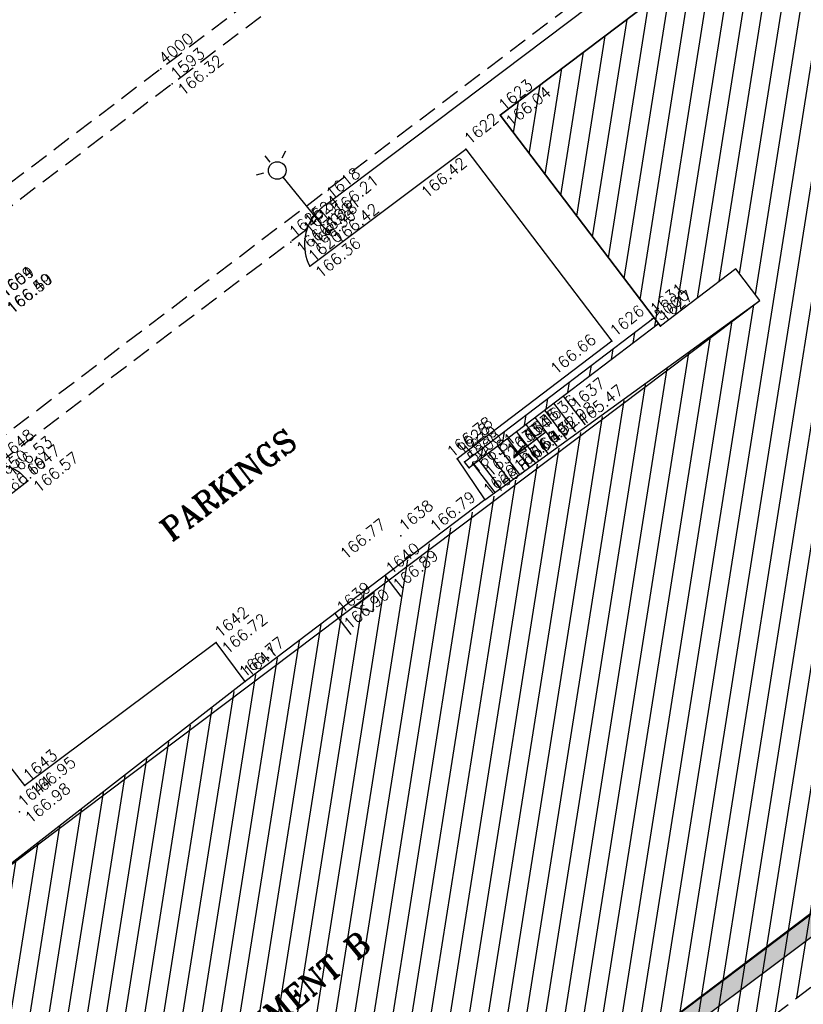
# Model space of a CAD drawing. Header units: feet. Extents: x 529188 to 529675, y 139816 to 140273.
# Tile 59 of 118: x 529351 to 529372, y 140074 to 140100. Entities that reach past the tile are written whole.
import ezdxf
from ezdxf.enums import TextEntityAlignment as Align

# ---------------------------------------------------------------- set-up
doc = ezdxf.new("R2010")
doc.units = ezdxf.units.FT
doc.header["$LTSCALE"] = 2
doc.header["$MEASUREMENT"] = 0
doc.header["$PDSIZE"] = 0.1
doc.linetypes.add('CACHE', pattern=[0.375, 0.25, -0.125])
doc.linetypes.add('CONTINU', pattern=[0])
doc.layers.get('0').update_dxf_attribs({"linetype": 'CONTINUOUS'})
for name, color, linetype in [('BATI', 10, 'CONTINUOUS'), ('BATI-HACHURES', 30, 'CONTINUOUS'), ('BORD_TOIT', 244, 'CACHE'), ('BORDURETTE', 20, 'CONTINUOUS'), ('CANIVEAU', 32, 'CACHE'), ('ECLAIRAGE', 220, 'CONTINUOUS'), ('ESCALIERS', 6, 'CONTINUOUS'), ('MURS', 1, 'CONTINUOUS'), ('PORTES', 14, 'CONTINUOUS'), ('TEXTES', 150, 'CONTINUOUS'), ('TOPOALT', 3, 'CONTINUOUS'), ('TOPOJIS', 7, 'CONTINUOUS'), ('TOPOJIS-GELE', 7, 'CONTINUOUS'), ('TOPOMAT', 142, 'CONTINUOUS')]:
    doc.layers.add(name, color=color, linetype=linetype)
doc.styles.add('ROMANT', font='ROMANT.SHX')
doc.styles.get("Standard").update_dxf_attribs({"font": 'ROMANS.SHX'})

# ---------------------------------------------------------------- blocks, each defined once
blk = doc.blocks.new('TCPOINT')
at = {"color": 0}
blk.add_point((0, 0), dxfattribs=at)
at = {"layer": 'TOPOALT'}
blk.add_attdef('ALT', text='', height=0.3, dxfattribs=at).set_placement((0.1, -0.1), align=Align.TOP_LEFT)
at = {"layer": 'TOPOMAT'}
blk.add_attdef('MAT', (0.1, 0.1), '', height=0.3, dxfattribs=at)
blk = doc.blocks.new('425')
at = {"ltscale": 3}
for p, q in [((-0.006, 2.407), (-0.006, 2.621)), ((0, 1.885), (0, 0))]:
    blk.add_line(p, q, dxfattribs=at)
at = {"linetype": 'CONTINU', "ltscale": 3}
for p, q in [((-0.324, 2.291), (-0.512, 2.376)), ((0.312, 2.291), (0.501, 2.376))]:
    blk.add_line(p, q, dxfattribs=at)
for centre, radius in [((0, 2.118), 0.233), ((0, 0), 0.0621)]:
    blk.add_circle(centre, radius, dxfattribs=at)
blk = doc.blocks.new('*X27')
at = {"color": 0}
for p, q in [((527495.856, 148357.822), (527495.871, 148357.837)), ((527495.856, 148357.787), (527495.895, 148357.825)), ((527495.856, 148357.752), (527495.918, 148357.813)), ((527495.856, 148357.716), (527495.942, 148357.802)), ((527495.856, 148357.681), (527495.965, 148357.79)), ((527495.856, 148357.645), (527495.989, 148357.778)), ((527495.856, 148357.61), (527496.013, 148357.766)), ((527495.856, 148357.575), (527496.036, 148357.754)), ((527495.856, 148357.539), (527496.06, 148357.743)), ((527495.856, 148357.504), (527496.083, 148357.731)), ((527495.856, 148357.469), (527496.107, 148357.719)), ((527495.878, 148357.455), (527496.13, 148357.707)), ((527495.949, 148357.49), (527496.154, 148357.695)), ((527496.02, 148357.526), (527496.178, 148357.684)), ((527496.09, 148357.561), (527496.201, 148357.672)), ((527496.161, 148357.597), (527496.225, 148357.66)), ((527496.232, 148357.632), (527496.248, 148357.648))]:
    blk.add_line(p, q, dxfattribs=at)
blk = doc.blocks.new('320')
for p, q in [((0, 0), (0, -0.7)), ((1, 0), (1, -0.7)), ((0.5, -0.572), (0.3, -0.172)), ((0.3, -0.172), (0.7, -0.172)), ((0.7, -0.172), (0.5, -0.572))]:
    blk.add_line(p, q)
at = {"rotation": 269.9999999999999}
blk.add_blockref('*X27', (-148357.144, 527495.685), dxfattribs=at)

msp = doc.modelspace()

# ---------------------------------------------------------------- hatches: boundary and pattern name
h = msp.add_hatch()
h.set_pattern_fill('GRAVEL', color=254, style=0)
h.set_pattern_definition([(228.0128, (529357.68551, 140019.42807), (-7.99999823, -9.00000134), [0.134536, -13.319088]), (184.9697, (529357.59551, 140019.32807), (12.000001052, 0.999991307), [0.230868, -22.855925]), (132.5104, (529357.36551, 140019.30807), (9.99999072, -11.000008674), [0.162788, -16.116032]), (267.2737, (529356.97551, 140019.05807), (0.999996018, 20.000000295), [0.210238, -20.813558]), (292.8337, (529356.96551, 140018.84807), (-5.000009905, 11.999996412), [0.206155, -20.409373]), (357.2737, (529357.04551, 140018.65807), (-20.000000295, 0.999996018), [0.210238, -20.813558]), (37.6942, (529357.25551, 140018.64807), (-13.000007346, -9.999990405), [0.278029, -27.524849]), (72.2553, (529357.47551, 140018.81807), (7.000010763, 21.999996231), [0.262488, -25.986321]), (121.4296, (529357.55551, 140019.06807), (-8.000008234, 12.999995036), [0.21095, -20.884073]), (175.2364, (529357.44551, 140019.24807), (11.000000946, -0.99999153), [0.240832, -11.800763]), (222.3974, (529357.20551, 140019.26807), (-12.000007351, -10.999992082), [0.311448, -30.833375]), (138.8141, (529357.96551, 140019.04807), (-7.00000295, 5.99999731), [0.106301, -10.523844]), (171.4692, (529357.88551, 140019.11807), (12.999998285, -2.00000791), [0.202237, -20.021511]), (225, (529357.6855, 140019.1481), (-1e-16, -1.0000003), [0.141421, -1.272792]), (203.1986, (529357.61551, 140019.26807), (4.99999973, 2.00000133), [0.076158, -7.539615]), (291.8014, (529357.54551, 140019.23807), (-0.9999999, 3.00000027), [0.107703, -5.277462]), (30.9638, (529357.58551, 140019.13807), (2.99999802, 2.00000248), [0.174929, -5.656023]), (161.5651, (529357.7355, 140019.22807), (2.0000004, -0.9999984), [0.126491, -3.035787]), (16.3895, (529356.96551, 140019.23807), (10.0000022, 2.99999271), [0.1772, -17.542845]), (70.3462, (529357.13551, 140019.28807), (-3.999995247, -11.000002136), [0.148661, -14.717408]), (293.1986, (529357.73551, 140019.42807), (-2.00000133, 4.99999973), [0.152315, -7.463458]), (343.6105, (529357.79551, 140019.28807), (-10.0000022, 2.99999271), [0.1772, -17.542845]), (339.444, (529356.96551, 140018.61807), (-5.00000184, 1.999996), [0.17088, -8.373124]), (294.7751, (529357.12551, 140018.55807), (-4.99999219, 11.00000342), [0.143178, -14.174643]), (66.8014, (529357.74551, 140018.42807), (2.00000133, 4.99999973), [0.152315, -7.463458]), (17.354, (529357.80551, 140018.56807), (-13.00000202, -3.999994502), [0.167631, -16.595424]), (69.444, (529357.25551, 140018.42807), (-1.999996, -5.00000184), [0.08544, -8.458564]), (101.3099, (529357.68551, 140018.42807), (-0.99999763, 4.00000075), [0.05099, -5.048029]), (165.9638, (529357.6755, 140018.47807), (3.00000055, -0.99999806), [0.206155, -3.91695]), (186.009, (529357.47551, 140018.52807), (9.99999975, 0.999999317), [0.19105, -18.913923]), (303.6901, (529357.5855, 140019.04807), (-1.0000013, 1.99999956), [0.144222, -3.461329]), (353.1572, (529357.66551, 140018.92807), (16.999999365, -2.000007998), [0.251794, -24.927563]), (60.9454, (529357.91551, 140018.89807), (-4.00000003, -7.00000038), [0.102956, -10.192674]), (90, (529357.9655, 140018.9881), (-1, 1), [0.06, -0.94]), (120.2564, (529357.45551, 140018.55807), (3.999994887, -7.000002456), [0.138924, -13.75352]), (48.0128, (529357.38551, 140018.67807), (7.99999823, 9.00000134), [0.269072, -13.184552]), (0, (529357.5655, 140018.8781), (1, 1), [0.26, -0.74]), (325.3048, (529357.82551, 140018.87807), (-9.99999426, 7.00000861), [0.158114, -15.653274]), (254.0546, (529357.95551, 140018.78807), (-0.99999989, -4.00000013), [0.145602, -7.134508]), (207.646, (529357.91551, 140018.64807), (-18.999995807, -10.000007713), [0.237065, -23.469474]), (175.4261, (529357.70551, 140018.53807), (-13.000000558, 0.999994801), [0.250799, -24.829074])])
h.paths.add_polyline_path([(529390.457, 140081.804), (529389.787, 140081.254), (529389.254, 140082.14), (529404.75, 140094.031), (529401.644, 140098.087), (529391.009, 140089.943), (529390.74, 140090.275), (529380.844, 140082.863), (529364.14, 140070.352), (529363.86, 140070.721), (529386.726, 140088.036), (529401.801, 140099.477), (529406.142, 140093.808), (529397.195, 140087.016), (529390.411, 140081.865)])
at = {"layer": 'BATI-HACHURES'}
h = msp.add_hatch(dxfattribs=at)
h.set_pattern_fill('ANSI31', color=256, scale=4, angle=36, style=0)
h.paths.add_polyline_path([(529309.687, 140047.122), (529294.096, 140035.158), (529295.934, 140032.741), (529311.303, 140044.366), (529317.02, 140040.648), (529309.847, 140037.935), (529328.67, 140009.23), (529338.868, 140008.311), (529336.974, 140013.078), (529337.413, 140013.429), (529340.728, 140009.274), (529351.396, 139995.222), (529351.555, 139995.343), (529321, 140035.588), (529320.61, 140035.292), (529320.265, 140035.746), (529321.1, 140036.328), (529332.258, 140044.79), (529332.848, 140044.011), (529330.818, 140042.467), (529335.054, 140036.898), (529341.813, 140042.065), (529337.59, 140047.618), (529335.616, 140046.116), (529335.029, 140046.891), (529355.937, 140062.746), (529356.525, 140061.97), (529354.519, 140060.444), (529358.748, 140054.884), (529365.427, 140060.072), (529361.342, 140065.548), (529358.605, 140063.551), (529358.018, 140064.325), (529364.807, 140069.473), (529379.662, 140080.729), (529380.258, 140079.941), (529378.258, 140078.408), (529382.496, 140072.813), (529389.273, 140077.995), (529385.007, 140083.581), (529383.007, 140082.048), (529382.423, 140082.82), (529402.76, 140098.225), (529403.388, 140097.405), (529401.995, 140096.349), (529404.732, 140092.738), (529390.411, 140081.865), (529394.858, 140075.937), (529403.979, 140083.008), (529405.928, 140080.494), (529396.772, 140073.395), (529399.996, 140069.125), (529409.116, 140076.197), (529411.066, 140073.682), (529402.049, 140066.713), (529405.239, 140062.52), (529424.929, 140077.503), (529411.673, 140094.927), (529412.97, 140095.912), (529408.766, 140101.48), (529406.733, 140099.945), (529406.162, 140100.741), (529413.265, 140106.272), (529405.044, 140116.828), (529403.879, 140118.363), (529396.828, 140113.01), (529396.209, 140113.824), (529398.224, 140115.354), (529393.997, 140120.92), (529387.257, 140115.791), (529391.442, 140110.214), (529392.819, 140111.247), (529393.428, 140110.436), (529373.156, 140095.047), (529372.522, 140095.884), (529374.528, 140097.393), (529370.33, 140102.974), (529363.554, 140097.852), (529367.8, 140092.265), (529369.799, 140093.783), (529370.434, 140092.948), (529359.177, 140084.661), (529349.426, 140077.124), (529348.835, 140077.906), (529350.821, 140079.407), (529346.597, 140084.995), (529339.81, 140079.86), (529344.046, 140074.272), (529346.094, 140075.824), (529346.685, 140075.043), (529325.76, 140059.104), (529325.126, 140059.941), (529327.1, 140061.457), (529322.795, 140067.062), (529316.084, 140061.922), (529320.296, 140056.369), (529322.344, 140057.923), (529322.979, 140057.086)])
h = msp.add_hatch(dxfattribs=at)
h.set_pattern_fill('ANSI31', color=256, scale=4, angle=36, style=0)
h.paths.add_polyline_path([(529362.611, 140088.678), (529367.629, 140092.49), (529367.75, 140092.331), (529362.732, 140088.519)])
at = {"layer": 'ESCALIERS'}
msp.add_hatch(color=256, dxfattribs=at).paths.add_polyline_path([(529364.254, 140088.975), (529364.161, 140089.097), (529363.918, 140088.817)])

# ---------------------------------------------------------------- linework, layer by layer
at = {"layer": 'BATI', "flags": 128}
for points in [[(529349.426, 140077.124), (529370.434, 140092.948), (529369.799, 140093.783), (529367.8, 140092.265), (529363.554, 140097.852), (529370.33, 140102.974), (529374.528, 140097.393), (529372.522, 140095.884), (529373.153, 140095.045), (529377.679, 140098.462), (529378.525, 140097.334), (529394.349, 140109.208), (529392.819, 140111.247), (529391.442, 140110.214), (529387.257, 140115.791), (529393.997, 140120.92), (529398.224, 140115.354)], [(529374.528, 140097.393), (529370.33, 140102.974), (529363.554, 140097.852), (529367.8, 140092.265)], [(529363.86, 140070.721), (529371.984, 140076.848), (529401.801, 140099.477)], [(529396.772, 140073.395), (529405.928, 140080.494), (529403.979, 140083.008), (529394.858, 140075.937), (529390.411, 140081.865), (529406.142, 140093.808), (529401.801, 140099.477), (529381.616, 140084.104), (529383.037, 140082.071), (529385.007, 140083.581), (529389.273, 140077.995), (529382.496, 140072.813), (529378.258, 140078.408), (529380.258, 140079.941), (529378.726, 140081.964), (529363.86, 140070.721)], [(529369.799, 140093.783), (529367.8, 140092.265)], [(529370.434, 140092.948), (529369.799, 140093.783)], [(529363.147, 140087.665), (529370.434, 140092.948)], [(529363.147, 140087.665), (529356.796, 140082.86)], [(529356.796, 140082.86), (529349.426, 140077.124)]]:
    msp.add_lwpolyline(points, dxfattribs=at)
at = {"layer": 'BORD_TOIT', "flags": 128}
msp.add_lwpolyline([(529364.807, 140069.473), (529379.662, 140080.729)], dxfattribs=at)
at = {"layer": 'BORDURETTE', "flags": 128}
for points in [[(529383.88, 140114.403), (529386.843, 140110.55), (529375.809, 140101.987), (529372.834, 140105.966), (529372.833, 140105.965), (529358.985, 140095.514, 0.231769), (529358.378, 140094.594, 0.153611), (529358.511, 140093.854), (529362.647, 140096.958), (529366.509, 140091.874), (529362.415, 140088.755), (529363.147, 140087.665)], [(529356.796, 140082.86), (529356.033, 140083.891), (529350.961, 140080.101), (529347.071, 140085.1), (529351.04, 140088.17, 0.200071), (529350.343, 140088.588, 0.248489), (529349.411, 140088.257), (529338.12, 140079.692)]]:
    msp.add_lwpolyline(points, format="xyb", dxfattribs=at)
msp.add_lwpolyline([(529364.14, 140070.352), (529390.74, 140090.275), (529391.009, 140089.943)], dxfattribs=at)
at = {"layer": 'CANIVEAU', "flags": 128}
for points in [[(529368.263, 140109.472), (529354.564, 140099.084), (529348.744, 140094.663)], [(529368.565, 140109.074), (529354.866, 140098.685), (529349.047, 140094.264)], [(529373.177, 140106.64), (529337.817, 140079.817), (529312.488, 140060.549)], [(529358.431, 140094.826), (529350.221, 140088.599)]]:
    msp.add_lwpolyline(points, dxfattribs=at)
at = {"layer": 'ESCALIERS', "flags": 128}
for points in [[(529365.558, 140089.465), (529364.98, 140090.226)], [(529365.815, 140089.651), (529365.232, 140090.418)], [(529365.32, 140089.275), (529364.737, 140090.042)], [(529364.826, 140088.899), (529364.243, 140089.666)], [(529365.064, 140089.089), (529364.485, 140089.851)], [(529364.774, 140089.47), (529363.918, 140088.817), (529364.254, 140088.975)], [(529364.577, 140088.702), (529363.99, 140089.475)], [(529364.774, 140089.47), (529364.039, 140088.907), (529364.161, 140089.097)], [(529364.331, 140088.523), (529363.748, 140089.291)], [(529363.836, 140088.147), (529363.253, 140088.915)], [(529364.074, 140088.337), (529363.496, 140089.099)], [(529364.254, 140088.975), (529364.161, 140089.097), (529363.918, 140088.817), (529364.254, 140088.975)], [(529363.419, 140087.862), (529362.851, 140088.609)], [(529363.58, 140087.961), (529363.001, 140088.723)]]:
    msp.add_lwpolyline(points, dxfattribs=at)
at = {"layer": 'MURS', "flags": 128}
msp.add_lwpolyline([(529362.611, 140088.678), (529367.629, 140092.49), (529367.75, 140092.331), (529362.732, 140088.519)], close=True, dxfattribs=at)

# ---------------------------------------------------------------- block references
at = {"layer": 'ECLAIRAGE', "rotation": 39.33073407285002}
msp.add_blockref('425', (529358.99, 140094.753), dxfattribs=at)
at = {"layer": 'PORTES', "xscale": 1.661973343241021, "rotation": 37.11340153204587}
msp.add_blockref('320', (529359.177, 140084.661), dxfattribs=at)
at = {"layer": 'TOPOJIS'}
ref = msp.add_blockref('TCPOINT', (529354.564, 140099.084), dxfattribs=at)
ref.add_attrib('MAT', '4000', (529354.664, 140099.184), dxfattribs={"layer": 'TOPOMAT', "height": 0.3, "rotation": 39.3307})
ref = msp.add_blockref('TCPOINT', (529354.866, 140098.685), dxfattribs=at)
ref.add_attrib('MAT', '1593', (529354.966, 140098.785), dxfattribs={"layer": 'TOPOMAT', "height": 0.3, "rotation": 39.3307})
ref.add_attrib('ALT', '166.32', dxfattribs={"layer": 'TOPOALT', "height": 0.3, "rotation": 39.3307}).set_placement((529354.966, 140098.585), align=Align.TOP_LEFT)
ref = msp.add_blockref('TCPOINT', (529363.554, 140097.852), dxfattribs=at)
ref.add_attrib('MAT', '1623', (529363.654, 140097.952), dxfattribs={"layer": 'TOPOMAT', "height": 0.3, "rotation": 39.3307})
ref.add_attrib('ALT', '166.04', dxfattribs={"layer": 'TOPOALT', "height": 0.3, "rotation": 39.3307}).set_placement((529363.654, 140097.752), align=Align.TOP_LEFT)
ref = msp.add_blockref('TCPOINT', (529362.647, 140096.958), dxfattribs=at)
ref.add_attrib('MAT', '1622', (529362.747, 140097.058), dxfattribs={"layer": 'TOPOMAT', "height": 0.3, "rotation": 39.3307})
ref.add_attrib('ALT', '166.42', dxfattribs={"layer": 'TOPOALT', "height": 0.3, "rotation": 39.3307}).set_placement((529361.415, 140095.872), align=Align.TOP_LEFT)
ref = msp.add_blockref('TCPOINT', (529358.009, 140094.491), dxfattribs=at)
ref.add_attrib('MAT', '1625', (529358.109, 140094.591), dxfattribs={"layer": 'TOPOMAT', "height": 0.3, "rotation": 39.3307})
ref.add_attrib('ALT', '166.30', dxfattribs={"layer": 'TOPOALT', "height": 0.3, "rotation": 39.3307}).set_placement((529358.109, 140094.391), align=Align.TOP_LEFT)
ref = msp.add_blockref('TCPOINT', (529358.511, 140093.854), dxfattribs=at)
ref.add_attrib('MAT', '1620', (529358.611, 140093.954), dxfattribs={"layer": 'TOPOMAT', "height": 0.3, "rotation": 39.3307})
ref.add_attrib('ALT', '166.36', dxfattribs={"layer": 'TOPOALT', "height": 0.3, "rotation": 39.3307}).set_placement((529358.611, 140093.754), align=Align.TOP_LEFT)
ref = msp.add_blockref('TCPOINT', (529350.343, 140092.904), dxfattribs=at)
ref.add_attrib('MAT', '1659', (529350.443, 140093.004), dxfattribs={"layer": 'TOPOMAT', "height": 0.3, "rotation": 39.3307})
ref.add_attrib('ALT', '166.50', dxfattribs={"layer": 'TOPOALT', "height": 0.3, "rotation": 39.3307}).set_placement((529350.443, 140092.804), align=Align.TOP_LEFT)
ref = msp.add_blockref('TCPOINT', (529367.574, 140092.449), dxfattribs=at)
ref.add_attrib('MAT', '1631', (529367.674, 140092.549), dxfattribs={"layer": 'TOPOMAT', "height": 0.3, "rotation": 39.3307})
ref = msp.add_blockref('TCPOINT', (529367.695, 140092.29), dxfattribs=at)
ref.add_attrib('MAT', '5000', (529367.795, 140092.39), dxfattribs={"layer": 'TOPOMAT', "height": 0.3, "rotation": 39.3307})
ref = msp.add_blockref('TCPOINT', (529367.8, 140092.265), dxfattribs=at)
ref.add_attrib('MAT', '1627', (529367.9, 140092.365), dxfattribs={"layer": 'TOPOMAT', "height": 0.3, "rotation": 39.3307})
ref = msp.add_blockref('TCPOINT', (529366.509, 140091.874), dxfattribs=at)
ref.add_attrib('MAT', '1626', (529366.609, 140091.974), dxfattribs={"layer": 'TOPOMAT', "height": 0.3, "rotation": 39.3307})
ref.add_attrib('ALT', '166.66', dxfattribs={"layer": 'TOPOALT', "height": 0.3, "rotation": 39.3307}).set_placement((529364.843, 140091.198), align=Align.TOP_LEFT)
ref = msp.add_blockref('TCPOINT', (529362.415, 140088.755), dxfattribs=at)
ref.add_attrib('MAT', '1628', (529362.515, 140088.855), dxfattribs={"layer": 'TOPOMAT', "height": 0.3, "rotation": 39.3307})
ref.add_attrib('ALT', '166.78', dxfattribs={"layer": 'TOPOALT', "height": 0.3, "rotation": 39.3307}).set_placement((529362.099, 140089.004), align=Align.TOP_LEFT)
ref = msp.add_blockref('TCPOINT', (529362.732, 140088.519), dxfattribs=at)
ref.add_attrib('MAT', '5000', (529362.832, 140088.619), dxfattribs={"layer": 'TOPOMAT', "height": 0.3, "rotation": 39.3307})
ref = msp.add_blockref('TCPOINT', (529351.04, 140088.17), dxfattribs=at)
ref.add_attrib('MAT', '1647', (529351.14, 140088.27), dxfattribs={"layer": 'TOPOMAT', "height": 0.3, "rotation": 39.3307})
ref.add_attrib('ALT', '166.57', dxfattribs={"layer": 'TOPOALT', "height": 0.3, "rotation": 39.3307}).set_placement((529351.14, 140088.07), align=Align.TOP_LEFT)
ref = msp.add_blockref('TCPOINT', (529363.147, 140087.665), dxfattribs=at)
ref.add_attrib('MAT', '1629', (529363.247, 140087.765), dxfattribs={"layer": 'TOPOMAT', "height": 0.3, "rotation": 39.3307})
ref.add_attrib('ALT', '166.79', dxfattribs={"layer": 'TOPOALT', "height": 0.3, "rotation": 39.3307}).set_placement((529361.652, 140087.029), align=Align.TOP_LEFT)
ref = msp.add_blockref('TCPOINT', (529360.919, 140086.713), dxfattribs=at)
ref.add_attrib('MAT', '1638', (529361.019, 140086.813), dxfattribs={"layer": 'TOPOMAT', "height": 0.3, "rotation": 39.3307})
ref.add_attrib('ALT', '166.77', dxfattribs={"layer": 'TOPOALT', "height": 0.3, "rotation": 39.3307}).set_placement((529359.271, 140086.301), align=Align.TOP_LEFT)
ref = msp.add_blockref('TCPOINT', (529356.033, 140083.891), dxfattribs=at)
ref.add_attrib('MAT', '1642', (529356.133, 140083.991), dxfattribs={"layer": 'TOPOMAT', "height": 0.3, "rotation": 39.3307})
ref.add_attrib('ALT', '166.72', dxfattribs={"layer": 'TOPOALT', "height": 0.3, "rotation": 39.3307}).set_placement((529356.133, 140083.791), align=Align.TOP_LEFT)
ref = msp.add_blockref('TCPOINT', (529356.796, 140082.86), dxfattribs=at)
ref.add_attrib('MAT', '1641', (529356.896, 140082.96), dxfattribs={"layer": 'TOPOMAT', "height": 0.3, "rotation": 39.3307})
ref.add_attrib('ALT', '166.77', dxfattribs={"layer": 'TOPOALT', "height": 0.3, "rotation": 39.3307}).set_placement((529356.59, 140083.172), align=Align.TOP_LEFT)
ref = msp.add_blockref('TCPOINT', (529350.961, 140080.101), dxfattribs=at)
ref.add_attrib('MAT', '1643', (529351.061, 140080.201), dxfattribs={"layer": 'TOPOMAT', "height": 0.3, "rotation": 39.3307})
ref.add_attrib('ALT', '166.95', dxfattribs={"layer": 'TOPOALT', "height": 0.3, "rotation": 39.3307}).set_placement((529351.061, 140080.001), align=Align.TOP_LEFT)
ref = msp.add_blockref('TCPOINT', (529350.821, 140079.407), dxfattribs=at)
ref.add_attrib('MAT', '1644', (529350.921, 140079.507), dxfattribs={"layer": 'TOPOMAT', "height": 0.3, "rotation": 39.3307})
ref.add_attrib('ALT', '166.98', dxfattribs={"layer": 'TOPOALT', "height": 0.3, "rotation": 39.3307}).set_placement((529350.921, 140079.307), align=Align.TOP_LEFT)
at = {"layer": 'TOPOJIS-GELE'}
ref = msp.add_blockref('TCPOINT', (529358.985, 140095.514), dxfattribs=at)
ref.add_attrib('MAT', '1618', (529359.085, 140095.614), dxfattribs={"layer": 'TOPOMAT', "height": 0.3, "rotation": 39.3307})
ref.add_attrib('ALT', '166.21', dxfattribs={"layer": 'TOPOALT', "height": 0.3, "rotation": 39.3307}).set_placement((529359.085, 140095.414), align=Align.TOP_LEFT)
ref = msp.add_blockref('TCPOINT', (529358.415, 140094.787), dxfattribs=at)
ref.add_attrib('MAT', '1624', (529358.515, 140094.887), dxfattribs={"layer": 'TOPOMAT', "height": 0.3, "rotation": 39.3307})
ref.add_attrib('ALT', '166.28', dxfattribs={"layer": 'TOPOALT', "height": 0.3, "rotation": 39.3307}).set_placement((529358.515, 140094.687), align=Align.TOP_LEFT)
ref = msp.add_blockref('TCPOINT', (529358.378, 140094.594), dxfattribs=at)
ref.add_attrib('MAT', '1619', (529358.478, 140094.694), dxfattribs={"layer": 'TOPOMAT', "height": 0.3, "rotation": 39.3307})
ref.add_attrib('ALT', '166.30', dxfattribs={"layer": 'TOPOALT', "height": 0.3, "rotation": 39.3307}).set_placement((529358.478, 140094.494), align=Align.TOP_LEFT)
ref = msp.add_blockref('TCPOINT', (529358.99, 140094.753), dxfattribs=at)
ref.add_attrib('MAT', '1621', (529359.09, 140094.853), dxfattribs={"layer": 'TOPOMAT', "height": 0.3, "rotation": 39.3307})
ref.add_attrib('ALT', '166.42', dxfattribs={"layer": 'TOPOALT', "height": 0.3, "rotation": 39.3307}).set_placement((529359.09, 140094.653), align=Align.TOP_LEFT)
ref = msp.add_blockref('TCPOINT', (529350.329, 140092.907), dxfattribs=at)
ref.add_attrib('MAT', '1604', (529350.429, 140093.007), dxfattribs={"layer": 'TOPOMAT', "height": 0.3, "rotation": 39.3307})
ref.add_attrib('ALT', '166.49', dxfattribs={"layer": 'TOPOALT', "height": 0.3, "rotation": 39.3307}).set_placement((529350.429, 140092.807), align=Align.TOP_LEFT)
ref = msp.add_blockref('TCPOINT', (529365.472, 140089.952), dxfattribs=at)
ref.add_attrib('MAT', '1637', (529365.572, 140090.052), dxfattribs={"layer": 'TOPOMAT', "height": 0.3, "rotation": 39.3307})
ref.add_attrib('ALT', '165.47', dxfattribs={"layer": 'TOPOALT', "height": 0.3, "rotation": 39.3307}).set_placement((529365.572, 140089.852), align=Align.TOP_LEFT)
ref = msp.add_blockref('TCPOINT', (529364.713, 140089.499), dxfattribs=at)
ref.add_attrib('MAT', '1636', (529364.813, 140089.599), dxfattribs={"layer": 'TOPOMAT', "height": 0.3, "rotation": 39.3307})
ref.add_attrib('ALT', '165.98', dxfattribs={"layer": 'TOPOALT', "height": 0.3, "rotation": 39.3307}).set_placement((529364.813, 140089.399), align=Align.TOP_LEFT)
ref = msp.add_blockref('TCPOINT', (529364.248, 140089.136), dxfattribs=at)
ref.add_attrib('MAT', '1635', (529364.348, 140089.236), dxfattribs={"layer": 'TOPOMAT', "height": 0.3, "rotation": 39.3307})
ref.add_attrib('ALT', '166.32', dxfattribs={"layer": 'TOPOALT', "height": 0.3, "rotation": 39.3307}).set_placement((529364.348, 140089.036), align=Align.TOP_LEFT)
ref = msp.add_blockref('TCPOINT', (529364.032, 140088.916), dxfattribs=at)
ref.add_attrib('MAT', '1634', (529364.132, 140089.016), dxfattribs={"layer": 'TOPOMAT', "height": 0.3, "rotation": 39.3307})
ref.add_attrib('ALT', '166.49', dxfattribs={"layer": 'TOPOALT', "height": 0.3, "rotation": 39.3307}).set_placement((529364.132, 140088.816), align=Align.TOP_LEFT)
ref = msp.add_blockref('TCPOINT', (529350.343, 140088.588), dxfattribs=at)
ref.add_attrib('MAT', '1648', (529350.443, 140088.688), dxfattribs={"layer": 'TOPOMAT', "height": 0.3, "rotation": 39.3307})
ref.add_attrib('ALT', '166.53', dxfattribs={"layer": 'TOPOALT', "height": 0.3, "rotation": 39.3307}).set_placement((529350.443, 140088.488), align=Align.TOP_LEFT)
ref = msp.add_blockref('TCPOINT', (529362.611, 140088.678), dxfattribs=at)
ref.add_attrib('MAT', '1630', (529362.711, 140088.778), dxfattribs={"layer": 'TOPOMAT', "height": 0.3, "rotation": 39.3307})
ref.add_attrib('ALT', '166.81', dxfattribs={"layer": 'TOPOALT', "height": 0.3, "rotation": 39.3307}).set_placement((529362.711, 140088.578), align=Align.TOP_LEFT)
ref = msp.add_blockref('TCPOINT', (529363.775, 140088.731), dxfattribs=at)
ref.add_attrib('MAT', '1633', (529363.875, 140088.831), dxfattribs={"layer": 'TOPOMAT', "height": 0.3, "rotation": 39.3307})
ref.add_attrib('ALT', '166.66', dxfattribs={"layer": 'TOPOALT', "height": 0.3, "rotation": 39.3307}).set_placement((529363.875, 140088.631), align=Align.TOP_LEFT)
ref = msp.add_blockref('TCPOINT', (529350.181, 140088.042), dxfattribs=at)
ref.add_attrib('MAT', '1650', (529350.281, 140088.142), dxfattribs={"layer": 'TOPOMAT', "height": 0.3, "rotation": 39.3307})
ref.add_attrib('ALT', '166.69', dxfattribs={"layer": 'TOPOALT', "height": 0.3, "rotation": 39.3307}).set_placement((529350.281, 140087.942), align=Align.TOP_LEFT)
ref = msp.add_blockref('TCPOINT', (529363.193, 140088.16), dxfattribs=at)
ref.add_attrib('MAT', '1632', (529363.293, 140088.26), dxfattribs={"layer": 'TOPOMAT', "height": 0.3, "rotation": 39.3307})
ref.add_attrib('ALT', '166.81', dxfattribs={"layer": 'TOPOALT', "height": 0.3, "rotation": 39.3307}).set_placement((529363.293, 140088.06), align=Align.TOP_LEFT)
ref = msp.add_blockref('TCPOINT', (529360.566, 140085.579), dxfattribs=at)
ref.add_attrib('MAT', '1640', (529360.666, 140085.679), dxfattribs={"layer": 'TOPOMAT', "height": 0.3, "rotation": 39.3307})
ref.add_attrib('ALT', '166.89', dxfattribs={"layer": 'TOPOALT', "height": 0.3, "rotation": 39.3307}).set_placement((529360.666, 140085.479), align=Align.TOP_LEFT)
ref = msp.add_blockref('TCPOINT', (529359.266, 140084.545), dxfattribs=at)
ref.add_attrib('MAT', '1639', (529359.366, 140084.645), dxfattribs={"layer": 'TOPOMAT', "height": 0.3, "rotation": 39.3307})
ref.add_attrib('ALT', '166.90', dxfattribs={"layer": 'TOPOALT', "height": 0.3, "rotation": 39.3307}).set_placement((529359.366, 140084.445), align=Align.TOP_LEFT)

# ---------------------------------------------------------------- texts
at = {"layer": 'TEXTES', "style": 'ROMANT'}
for s, rotation, p in [('PARKINGS', 37.2112, (529354.843, 140086.54)), ('BATIMENT B', 39.3307, (529356.14, 140072.505))]:
    msp.add_text(s, height=0.6, rotation=rotation, dxfattribs=at).set_placement(p)

doc.saveas('drawing.dxf')
